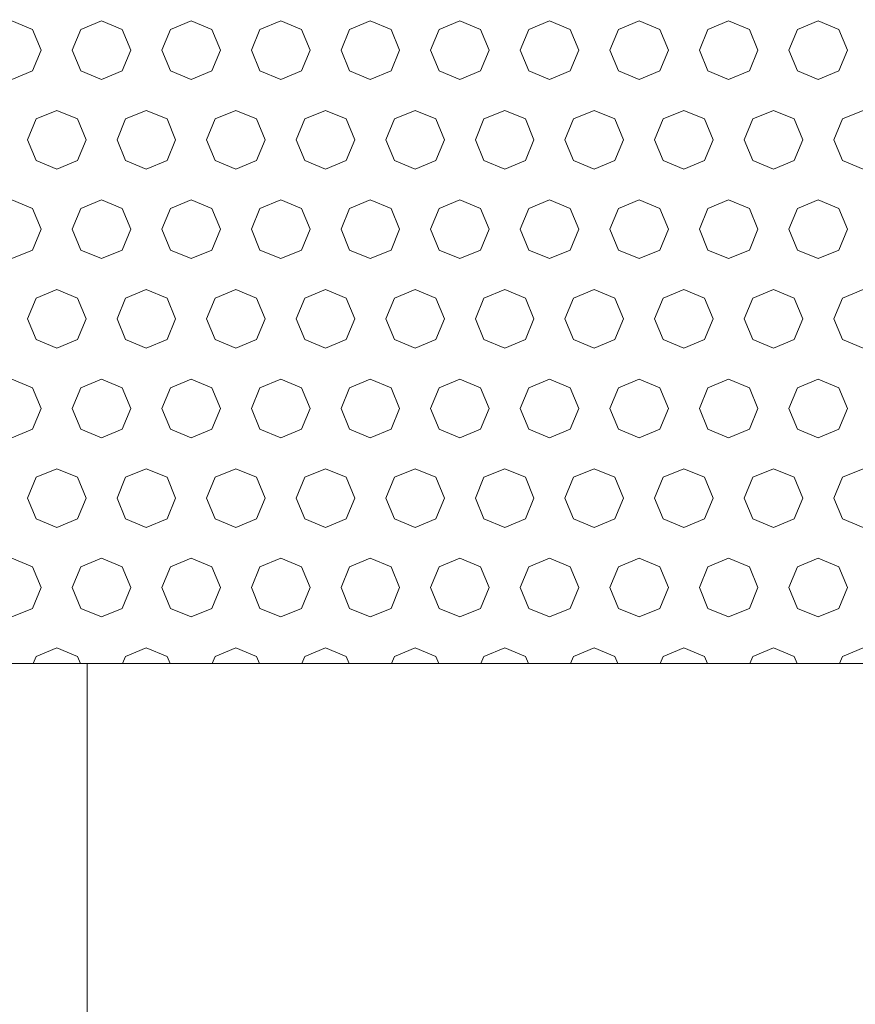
# Model space of a CAD drawing. Header units: millimetres. Extents: x 52659 to 1698020, y -10054 to 104697.
# Tile 202 of 256: x 204415 to 204881, y 10408 to 10957. Entities that reach past the tile are written whole.
import ezdxf

# ---------------------------------------------------------------- set-up
doc = ezdxf.new("R2010")
doc.units = ezdxf.units.MM
doc.header["$MEASUREMENT"] = 0
for name, color, linetype in [('02-04 BRISES SOLEIL FONCEES', 7, 'Continuous'), ('05-02 Cotation 200ème 100ème.Cotations', 7, 'Continuous'), ('Fenêtres ARCHICAD', 7, 'Continuous')]:
    doc.layers.add(name, color=color, linetype=linetype)
doc.styles.add('STYLE_GENERE_3', font='ARIALN.TTF')
doc.dimstyles.new('STYLE_GENERE__2', dxfattribs={"dimtxt": 200, "dimasz": 95, "dimexe": 0.18, "dimexo": 100, "dimgap": 0, "dimtad": 0, "dimlfac": 0.001, "dimzin": 0, "dimdsep": 46, "dimtxsty": 'STYLE_GENERE_3', "dimblk": 'ARROWHEAD_6', "dimblk1": 'ARROWHEAD_6', "dimblk2": 'ARROWHEAD_6', "dimcen": 0.09, "dimclrd": 7, "dimclre": 7, "dimclrt": 7, "dimazin": 0, "dimtfac": 1, "dimtdec": 4, "dimtmove": 0, "dimatfit": 3, "dimfxl": 1, "dimtolj": 1, "dimtzin": 0, "dimarcsym": 0})

# ---------------------------------------------------------------- blocks, each defined once
blk = doc.blocks.new('Élément de coupe_191_1', base_point=(131932.67, 5158.07))
at = {"layer": 'Fenêtres ARCHICAD', "color": 7, "linetype": 'Continuous', "lineweight": 5}
blk.add_line((204452.67, 9848.07), (204452.67, 10598.03), dxfattribs=at)
blk = doc.blocks.new('*X356', base_point=(131932.67, 5158.07))
at = {"layer": '02-04 BRISES SOLEIL FONCEES', "color": 7, "linetype": 'Continuous', "lineweight": 5}
for p, q in [((204422.3, 10952.02), (204410.74, 10956.81)), ((204460.74, 10956.81), (204449.18, 10952.02)), ((204472.3, 10952.02), (204460.74, 10956.81)), ((204510.74, 10956.81), (204499.18, 10952.02)), ((204522.3, 10952.02), (204510.74, 10956.81)), ((204560.74, 10956.81), (204549.18, 10952.02)), ((204572.3, 10952.02), (204560.74, 10956.81)), ((204610.74, 10956.81), (204599.18, 10952.02)), ((204622.3, 10952.02), (204610.74, 10956.81)), ((204660.74, 10956.81), (204649.18, 10952.02)), ((204672.3, 10952.02), (204660.74, 10956.81)), ((204710.74, 10956.81), (204699.18, 10952.02)), ((204722.3, 10952.02), (204710.74, 10956.81)), ((204760.74, 10956.81), (204749.18, 10952.02)), ((204772.3, 10952.02), (204760.74, 10956.81)), ((204810.74, 10956.81), (204799.18, 10952.02)), ((204822.3, 10952.02), (204810.74, 10956.81)), ((204860.74, 10956.81), (204849.18, 10952.02)), ((204872.3, 10952.02), (204860.74, 10956.81)), ((204427.09, 10940.46), (204422.3, 10952.02)), ((204449.18, 10952.02), (204444.39, 10940.46)), ((204477.09, 10940.46), (204472.3, 10952.02)), ((204499.18, 10952.02), (204494.39, 10940.46)), ((204527.09, 10940.46), (204522.3, 10952.02)), ((204549.18, 10952.02), (204544.39, 10940.46)), ((204577.09, 10940.46), (204572.3, 10952.02)), ((204599.18, 10952.02), (204594.39, 10940.46)), ((204627.09, 10940.46), (204622.3, 10952.02)), ((204649.18, 10952.02), (204644.39, 10940.46)), ((204677.09, 10940.46), (204672.3, 10952.02)), ((204699.18, 10952.02), (204694.39, 10940.46)), ((204727.09, 10940.46), (204722.3, 10952.02)), ((204749.18, 10952.02), (204744.39, 10940.46)), ((204777.09, 10940.46), (204772.3, 10952.02)), ((204799.18, 10952.02), (204794.39, 10940.46)), ((204827.09, 10940.46), (204822.3, 10952.02)), ((204849.18, 10952.02), (204844.39, 10940.46)), ((204877.09, 10940.46), (204872.3, 10952.02)), ((204422.3, 10928.89), (204427.09, 10940.46)), ((204444.39, 10940.46), (204449.18, 10928.89)), ((204472.3, 10928.89), (204477.09, 10940.46)), ((204494.39, 10940.46), (204499.18, 10928.89)), ((204522.3, 10928.89), (204527.09, 10940.46)), ((204544.39, 10940.46), (204549.18, 10928.89)), ((204572.3, 10928.89), (204577.09, 10940.46)), ((204594.39, 10940.46), (204599.18, 10928.89)), ((204622.3, 10928.89), (204627.09, 10940.46)), ((204644.39, 10940.46), (204649.18, 10928.89)), ((204672.3, 10928.89), (204677.09, 10940.46)), ((204694.39, 10940.46), (204699.18, 10928.89)), ((204722.3, 10928.89), (204727.09, 10940.46)), ((204744.39, 10940.46), (204749.18, 10928.89)), ((204772.3, 10928.89), (204777.09, 10940.46)), ((204794.39, 10940.46), (204799.18, 10928.89)), ((204822.3, 10928.89), (204827.09, 10940.46)), ((204844.39, 10940.46), (204849.18, 10928.89)), ((204872.3, 10928.89), (204877.09, 10940.46)), ((204410.74, 10924.1), (204422.3, 10928.89)), ((204449.18, 10928.89), (204460.74, 10924.1)), ((204460.74, 10924.1), (204472.3, 10928.89)), ((204499.18, 10928.89), (204510.74, 10924.1)), ((204510.74, 10924.1), (204522.3, 10928.89)), ((204549.18, 10928.89), (204560.74, 10924.1)), ((204560.74, 10924.1), (204572.3, 10928.89)), ((204599.18, 10928.89), (204610.74, 10924.1)), ((204610.74, 10924.1), (204622.3, 10928.89)), ((204649.18, 10928.89), (204660.74, 10924.1)), ((204660.74, 10924.1), (204672.3, 10928.89)), ((204699.18, 10928.89), (204710.74, 10924.1)), ((204710.74, 10924.1), (204722.3, 10928.89)), ((204749.18, 10928.89), (204760.74, 10924.1)), ((204760.74, 10924.1), (204772.3, 10928.89)), ((204799.18, 10928.89), (204810.74, 10924.1)), ((204810.74, 10924.1), (204822.3, 10928.89)), ((204849.18, 10928.89), (204860.74, 10924.1)), ((204860.74, 10924.1), (204872.3, 10928.89)), ((204435.74, 10906.81), (204424.18, 10902.02)), ((204447.3, 10902.02), (204435.74, 10906.81)), ((204485.74, 10906.81), (204474.18, 10902.02)), ((204497.3, 10902.02), (204485.74, 10906.81)), ((204535.74, 10906.81), (204524.18, 10902.02)), ((204547.3, 10902.02), (204535.74, 10906.81)), ((204585.74, 10906.81), (204574.18, 10902.02)), ((204597.3, 10902.02), (204585.74, 10906.81)), ((204635.74, 10906.81), (204624.18, 10902.02)), ((204647.3, 10902.02), (204635.74, 10906.81)), ((204685.74, 10906.81), (204674.18, 10902.02)), ((204697.3, 10902.02), (204685.74, 10906.81)), ((204735.74, 10906.81), (204724.18, 10902.02)), ((204747.3, 10902.02), (204735.74, 10906.81)), ((204785.74, 10906.81), (204774.18, 10902.02)), ((204797.3, 10902.02), (204785.74, 10906.81)), ((204835.74, 10906.81), (204824.18, 10902.02)), ((204847.3, 10902.02), (204835.74, 10906.81)), ((204885.74, 10906.81), (204874.18, 10902.02)), ((204424.18, 10902.02), (204419.39, 10890.46)), ((204452.09, 10890.46), (204447.3, 10902.02)), ((204474.18, 10902.02), (204469.39, 10890.46)), ((204502.09, 10890.46), (204497.3, 10902.02)), ((204524.18, 10902.02), (204519.39, 10890.46)), ((204552.09, 10890.46), (204547.3, 10902.02)), ((204574.18, 10902.02), (204569.39, 10890.46)), ((204602.09, 10890.46), (204597.3, 10902.02)), ((204624.18, 10902.02), (204619.39, 10890.46)), ((204652.09, 10890.46), (204647.3, 10902.02)), ((204674.18, 10902.02), (204669.39, 10890.46)), ((204702.09, 10890.46), (204697.3, 10902.02)), ((204724.18, 10902.02), (204719.39, 10890.46)), ((204752.09, 10890.46), (204747.3, 10902.02)), ((204774.18, 10902.02), (204769.39, 10890.46)), ((204802.09, 10890.46), (204797.3, 10902.02)), ((204824.18, 10902.02), (204819.39, 10890.46)), ((204852.09, 10890.46), (204847.3, 10902.02)), ((204874.18, 10902.02), (204869.39, 10890.46)), ((204419.39, 10890.46), (204424.18, 10878.89)), ((204447.3, 10878.89), (204452.09, 10890.46)), ((204469.39, 10890.46), (204474.18, 10878.89)), ((204497.3, 10878.89), (204502.09, 10890.46)), ((204519.39, 10890.46), (204524.18, 10878.89)), ((204547.3, 10878.89), (204552.09, 10890.46)), ((204569.39, 10890.46), (204574.18, 10878.89)), ((204597.3, 10878.89), (204602.09, 10890.46)), ((204619.39, 10890.46), (204624.18, 10878.89)), ((204647.3, 10878.89), (204652.09, 10890.46)), ((204669.39, 10890.46), (204674.18, 10878.89)), ((204697.3, 10878.89), (204702.09, 10890.46)), ((204719.39, 10890.46), (204724.18, 10878.89)), ((204747.3, 10878.89), (204752.09, 10890.46)), ((204769.39, 10890.46), (204774.18, 10878.89)), ((204797.3, 10878.89), (204802.09, 10890.46)), ((204819.39, 10890.46), (204824.18, 10878.89)), ((204847.3, 10878.89), (204852.09, 10890.46)), ((204869.39, 10890.46), (204874.18, 10878.89)), ((204424.18, 10878.89), (204435.74, 10874.1)), ((204435.74, 10874.1), (204447.3, 10878.89)), ((204474.18, 10878.89), (204485.74, 10874.1)), ((204485.74, 10874.1), (204497.3, 10878.89)), ((204524.18, 10878.89), (204535.74, 10874.1)), ((204535.74, 10874.1), (204547.3, 10878.89)), ((204574.18, 10878.89), (204585.74, 10874.1)), ((204585.74, 10874.1), (204597.3, 10878.89)), ((204624.18, 10878.89), (204635.74, 10874.1)), ((204635.74, 10874.1), (204647.3, 10878.89)), ((204674.18, 10878.89), (204685.74, 10874.1)), ((204685.74, 10874.1), (204697.3, 10878.89)), ((204724.18, 10878.89), (204735.74, 10874.1)), ((204735.74, 10874.1), (204747.3, 10878.89)), ((204774.18, 10878.89), (204785.74, 10874.1)), ((204785.74, 10874.1), (204797.3, 10878.89)), ((204824.18, 10878.89), (204835.74, 10874.1)), ((204835.74, 10874.1), (204847.3, 10878.89)), ((204874.18, 10878.89), (204885.74, 10874.1)), ((204422.3, 10852.02), (204410.74, 10856.81)), ((204460.74, 10856.81), (204449.18, 10852.02)), ((204472.3, 10852.02), (204460.74, 10856.81)), ((204510.74, 10856.81), (204499.18, 10852.02)), ((204522.3, 10852.02), (204510.74, 10856.81)), ((204560.74, 10856.81), (204549.18, 10852.02)), ((204572.3, 10852.02), (204560.74, 10856.81)), ((204610.74, 10856.81), (204599.18, 10852.02)), ((204622.3, 10852.02), (204610.74, 10856.81)), ((204660.74, 10856.81), (204649.18, 10852.02)), ((204672.3, 10852.02), (204660.74, 10856.81)), ((204710.74, 10856.81), (204699.18, 10852.02)), ((204722.3, 10852.02), (204710.74, 10856.81)), ((204760.74, 10856.81), (204749.18, 10852.02)), ((204772.3, 10852.02), (204760.74, 10856.81)), ((204810.74, 10856.81), (204799.18, 10852.02)), ((204822.3, 10852.02), (204810.74, 10856.81)), ((204860.74, 10856.81), (204849.18, 10852.02)), ((204872.3, 10852.02), (204860.74, 10856.81)), ((204427.09, 10840.46), (204422.3, 10852.02)), ((204449.18, 10852.02), (204444.39, 10840.46)), ((204477.09, 10840.46), (204472.3, 10852.02)), ((204499.18, 10852.02), (204494.39, 10840.46)), ((204527.09, 10840.46), (204522.3, 10852.02)), ((204549.18, 10852.02), (204544.39, 10840.46)), ((204577.09, 10840.46), (204572.3, 10852.02)), ((204599.18, 10852.02), (204594.39, 10840.46)), ((204627.09, 10840.46), (204622.3, 10852.02)), ((204649.18, 10852.02), (204644.39, 10840.46)), ((204677.09, 10840.46), (204672.3, 10852.02)), ((204699.18, 10852.02), (204694.39, 10840.46)), ((204727.09, 10840.46), (204722.3, 10852.02)), ((204749.18, 10852.02), (204744.39, 10840.46)), ((204777.09, 10840.46), (204772.3, 10852.02)), ((204799.18, 10852.02), (204794.39, 10840.46)), ((204827.09, 10840.46), (204822.3, 10852.02)), ((204849.18, 10852.02), (204844.39, 10840.46)), ((204877.09, 10840.46), (204872.3, 10852.02)), ((204422.3, 10828.89), (204427.09, 10840.46)), ((204444.39, 10840.46), (204449.18, 10828.89)), ((204472.3, 10828.89), (204477.09, 10840.46)), ((204494.39, 10840.46), (204499.18, 10828.89)), ((204522.3, 10828.89), (204527.09, 10840.46)), ((204544.39, 10840.46), (204549.18, 10828.89)), ((204572.3, 10828.89), (204577.09, 10840.46)), ((204594.39, 10840.46), (204599.18, 10828.89)), ((204622.3, 10828.89), (204627.09, 10840.46)), ((204644.39, 10840.46), (204649.18, 10828.89)), ((204672.3, 10828.89), (204677.09, 10840.46)), ((204694.39, 10840.46), (204699.18, 10828.89)), ((204722.3, 10828.89), (204727.09, 10840.46)), ((204744.39, 10840.46), (204749.18, 10828.89)), ((204772.3, 10828.89), (204777.09, 10840.46)), ((204794.39, 10840.46), (204799.18, 10828.89)), ((204822.3, 10828.89), (204827.09, 10840.46)), ((204844.39, 10840.46), (204849.18, 10828.89)), ((204872.3, 10828.89), (204877.09, 10840.46)), ((204410.74, 10824.1), (204422.3, 10828.89)), ((204449.18, 10828.89), (204460.74, 10824.1)), ((204460.74, 10824.1), (204472.3, 10828.89)), ((204499.18, 10828.89), (204510.74, 10824.1)), ((204510.74, 10824.1), (204522.3, 10828.89)), ((204549.18, 10828.89), (204560.74, 10824.1)), ((204560.74, 10824.1), (204572.3, 10828.89)), ((204599.18, 10828.89), (204610.74, 10824.1)), ((204610.74, 10824.1), (204622.3, 10828.89)), ((204649.18, 10828.89), (204660.74, 10824.1)), ((204660.74, 10824.1), (204672.3, 10828.89)), ((204699.18, 10828.89), (204710.74, 10824.1)), ((204710.74, 10824.1), (204722.3, 10828.89)), ((204749.18, 10828.89), (204760.74, 10824.1)), ((204760.74, 10824.1), (204772.3, 10828.89)), ((204799.18, 10828.89), (204810.74, 10824.1)), ((204810.74, 10824.1), (204822.3, 10828.89)), ((204849.18, 10828.89), (204860.74, 10824.1)), ((204860.74, 10824.1), (204872.3, 10828.89)), ((204435.74, 10806.81), (204424.18, 10802.02)), ((204447.3, 10802.02), (204435.74, 10806.81)), ((204485.74, 10806.81), (204474.18, 10802.02)), ((204497.3, 10802.02), (204485.74, 10806.81)), ((204535.74, 10806.81), (204524.18, 10802.02)), ((204547.3, 10802.02), (204535.74, 10806.81)), ((204585.74, 10806.81), (204574.18, 10802.02)), ((204597.3, 10802.02), (204585.74, 10806.81)), ((204635.74, 10806.81), (204624.18, 10802.02)), ((204647.3, 10802.02), (204635.74, 10806.81)), ((204685.74, 10806.81), (204674.18, 10802.02)), ((204697.3, 10802.02), (204685.74, 10806.81)), ((204735.74, 10806.81), (204724.18, 10802.02)), ((204747.3, 10802.02), (204735.74, 10806.81)), ((204785.74, 10806.81), (204774.18, 10802.02)), ((204797.3, 10802.02), (204785.74, 10806.81)), ((204835.74, 10806.81), (204824.18, 10802.02)), ((204847.3, 10802.02), (204835.74, 10806.81)), ((204885.74, 10806.81), (204874.18, 10802.02)), ((204424.18, 10802.02), (204419.39, 10790.46)), ((204452.09, 10790.46), (204447.3, 10802.02)), ((204474.18, 10802.02), (204469.39, 10790.46)), ((204502.09, 10790.46), (204497.3, 10802.02)), ((204524.18, 10802.02), (204519.39, 10790.46)), ((204552.09, 10790.46), (204547.3, 10802.02)), ((204574.18, 10802.02), (204569.39, 10790.46)), ((204602.09, 10790.46), (204597.3, 10802.02)), ((204624.18, 10802.02), (204619.39, 10790.46)), ((204652.09, 10790.46), (204647.3, 10802.02)), ((204674.18, 10802.02), (204669.39, 10790.46)), ((204702.09, 10790.46), (204697.3, 10802.02)), ((204724.18, 10802.02), (204719.39, 10790.46)), ((204752.09, 10790.46), (204747.3, 10802.02)), ((204774.18, 10802.02), (204769.39, 10790.46)), ((204802.09, 10790.46), (204797.3, 10802.02)), ((204824.18, 10802.02), (204819.39, 10790.46)), ((204852.09, 10790.46), (204847.3, 10802.02)), ((204874.18, 10802.02), (204869.39, 10790.46)), ((204419.39, 10790.46), (204424.18, 10778.89)), ((204447.3, 10778.89), (204452.09, 10790.46)), ((204469.39, 10790.46), (204474.18, 10778.89)), ((204497.3, 10778.89), (204502.09, 10790.46)), ((204519.39, 10790.46), (204524.18, 10778.89)), ((204547.3, 10778.89), (204552.09, 10790.46)), ((204569.39, 10790.46), (204574.18, 10778.89)), ((204597.3, 10778.89), (204602.09, 10790.46)), ((204619.39, 10790.46), (204624.18, 10778.89)), ((204647.3, 10778.89), (204652.09, 10790.46)), ((204669.39, 10790.46), (204674.18, 10778.89)), ((204697.3, 10778.89), (204702.09, 10790.46)), ((204719.39, 10790.46), (204724.18, 10778.89)), ((204747.3, 10778.89), (204752.09, 10790.46)), ((204769.39, 10790.46), (204774.18, 10778.89)), ((204797.3, 10778.89), (204802.09, 10790.46)), ((204819.39, 10790.46), (204824.18, 10778.89)), ((204847.3, 10778.89), (204852.09, 10790.46)), ((204869.39, 10790.46), (204874.18, 10778.89)), ((204424.18, 10778.89), (204435.74, 10774.1)), ((204435.74, 10774.1), (204447.3, 10778.89)), ((204474.18, 10778.89), (204485.74, 10774.1)), ((204485.74, 10774.1), (204497.3, 10778.89)), ((204524.18, 10778.89), (204535.74, 10774.1)), ((204535.74, 10774.1), (204547.3, 10778.89)), ((204574.18, 10778.89), (204585.74, 10774.1)), ((204585.74, 10774.1), (204597.3, 10778.89)), ((204624.18, 10778.89), (204635.74, 10774.1)), ((204635.74, 10774.1), (204647.3, 10778.89)), ((204674.18, 10778.89), (204685.74, 10774.1)), ((204685.74, 10774.1), (204697.3, 10778.89)), ((204724.18, 10778.89), (204735.74, 10774.1)), ((204735.74, 10774.1), (204747.3, 10778.89)), ((204774.18, 10778.89), (204785.74, 10774.1)), ((204785.74, 10774.1), (204797.3, 10778.89)), ((204824.18, 10778.89), (204835.74, 10774.1)), ((204835.74, 10774.1), (204847.3, 10778.89)), ((204874.18, 10778.89), (204885.74, 10774.1)), ((204422.3, 10752.02), (204410.74, 10756.81)), ((204460.74, 10756.81), (204449.18, 10752.02)), ((204472.3, 10752.02), (204460.74, 10756.81)), ((204510.74, 10756.81), (204499.18, 10752.02)), ((204522.3, 10752.02), (204510.74, 10756.81)), ((204560.74, 10756.81), (204549.18, 10752.02)), ((204572.3, 10752.02), (204560.74, 10756.81)), ((204610.74, 10756.81), (204599.18, 10752.02)), ((204622.3, 10752.02), (204610.74, 10756.81)), ((204660.74, 10756.81), (204649.18, 10752.02)), ((204672.3, 10752.02), (204660.74, 10756.81)), ((204710.74, 10756.81), (204699.18, 10752.02)), ((204722.3, 10752.02), (204710.74, 10756.81)), ((204760.74, 10756.81), (204749.18, 10752.02)), ((204772.3, 10752.02), (204760.74, 10756.81)), ((204810.74, 10756.81), (204799.18, 10752.02)), ((204822.3, 10752.02), (204810.74, 10756.81)), ((204860.74, 10756.81), (204849.18, 10752.02)), ((204872.3, 10752.02), (204860.74, 10756.81)), ((204427.09, 10740.46), (204422.3, 10752.02)), ((204449.18, 10752.02), (204444.39, 10740.46)), ((204477.09, 10740.46), (204472.3, 10752.02)), ((204499.18, 10752.02), (204494.39, 10740.46)), ((204527.09, 10740.46), (204522.3, 10752.02)), ((204549.18, 10752.02), (204544.39, 10740.46)), ((204577.09, 10740.46), (204572.3, 10752.02)), ((204599.18, 10752.02), (204594.39, 10740.46)), ((204627.09, 10740.46), (204622.3, 10752.02)), ((204649.18, 10752.02), (204644.39, 10740.46)), ((204677.09, 10740.46), (204672.3, 10752.02)), ((204699.18, 10752.02), (204694.39, 10740.46)), ((204727.09, 10740.46), (204722.3, 10752.02)), ((204749.18, 10752.02), (204744.39, 10740.46)), ((204777.09, 10740.46), (204772.3, 10752.02)), ((204799.18, 10752.02), (204794.39, 10740.46)), ((204827.09, 10740.46), (204822.3, 10752.02)), ((204849.18, 10752.02), (204844.39, 10740.46)), ((204877.09, 10740.46), (204872.3, 10752.02)), ((204422.3, 10728.89), (204427.09, 10740.46)), ((204444.39, 10740.46), (204449.18, 10728.89)), ((204472.3, 10728.89), (204477.09, 10740.46)), ((204494.39, 10740.46), (204499.18, 10728.89)), ((204522.3, 10728.89), (204527.09, 10740.46)), ((204544.39, 10740.46), (204549.18, 10728.89)), ((204572.3, 10728.89), (204577.09, 10740.46)), ((204594.39, 10740.46), (204599.18, 10728.89)), ((204622.3, 10728.89), (204627.09, 10740.46)), ((204644.39, 10740.46), (204649.18, 10728.89)), ((204672.3, 10728.89), (204677.09, 10740.46)), ((204694.39, 10740.46), (204699.18, 10728.89)), ((204722.3, 10728.89), (204727.09, 10740.46)), ((204744.39, 10740.46), (204749.18, 10728.89)), ((204772.3, 10728.89), (204777.09, 10740.46)), ((204794.39, 10740.46), (204799.18, 10728.89)), ((204822.3, 10728.89), (204827.09, 10740.46)), ((204844.39, 10740.46), (204849.18, 10728.89)), ((204872.3, 10728.89), (204877.09, 10740.46)), ((204410.74, 10724.1), (204422.3, 10728.89)), ((204449.18, 10728.89), (204460.74, 10724.1)), ((204460.74, 10724.1), (204472.3, 10728.89)), ((204499.18, 10728.89), (204510.74, 10724.1)), ((204510.74, 10724.1), (204522.3, 10728.89)), ((204549.18, 10728.89), (204560.74, 10724.1)), ((204560.74, 10724.1), (204572.3, 10728.89)), ((204599.18, 10728.89), (204610.74, 10724.1)), ((204610.74, 10724.1), (204622.3, 10728.89)), ((204649.18, 10728.89), (204660.74, 10724.1)), ((204660.74, 10724.1), (204672.3, 10728.89)), ((204699.18, 10728.89), (204710.74, 10724.1)), ((204710.74, 10724.1), (204722.3, 10728.89)), ((204749.18, 10728.89), (204760.74, 10724.1)), ((204760.74, 10724.1), (204772.3, 10728.89)), ((204799.18, 10728.89), (204810.74, 10724.1)), ((204810.74, 10724.1), (204822.3, 10728.89)), ((204849.18, 10728.89), (204860.74, 10724.1)), ((204860.74, 10724.1), (204872.3, 10728.89)), ((204435.74, 10706.81), (204424.18, 10702.02)), ((204447.3, 10702.02), (204435.74, 10706.81)), ((204485.74, 10706.81), (204474.18, 10702.02)), ((204497.3, 10702.02), (204485.74, 10706.81)), ((204535.74, 10706.81), (204524.18, 10702.02)), ((204547.3, 10702.02), (204535.74, 10706.81)), ((204585.74, 10706.81), (204574.18, 10702.02)), ((204597.3, 10702.02), (204585.74, 10706.81)), ((204635.74, 10706.81), (204624.18, 10702.02)), ((204647.3, 10702.02), (204635.74, 10706.81)), ((204685.74, 10706.81), (204674.18, 10702.02)), ((204697.3, 10702.02), (204685.74, 10706.81)), ((204735.74, 10706.81), (204724.18, 10702.02)), ((204747.3, 10702.02), (204735.74, 10706.81)), ((204785.74, 10706.81), (204774.18, 10702.02)), ((204797.3, 10702.02), (204785.74, 10706.81)), ((204835.74, 10706.81), (204824.18, 10702.02)), ((204847.3, 10702.02), (204835.74, 10706.81)), ((204885.74, 10706.81), (204874.18, 10702.02)), ((204424.18, 10702.02), (204419.39, 10690.46)), ((204452.09, 10690.46), (204447.3, 10702.02)), ((204474.18, 10702.02), (204469.39, 10690.46)), ((204502.09, 10690.46), (204497.3, 10702.02)), ((204524.18, 10702.02), (204519.39, 10690.46)), ((204552.09, 10690.46), (204547.3, 10702.02)), ((204574.18, 10702.02), (204569.39, 10690.46)), ((204602.09, 10690.46), (204597.3, 10702.02)), ((204624.18, 10702.02), (204619.39, 10690.46)), ((204652.09, 10690.46), (204647.3, 10702.02)), ((204674.18, 10702.02), (204669.39, 10690.46)), ((204702.09, 10690.46), (204697.3, 10702.02)), ((204724.18, 10702.02), (204719.39, 10690.46)), ((204752.09, 10690.46), (204747.3, 10702.02)), ((204774.18, 10702.02), (204769.39, 10690.46)), ((204802.09, 10690.46), (204797.3, 10702.02)), ((204824.18, 10702.02), (204819.39, 10690.46)), ((204852.09, 10690.46), (204847.3, 10702.02)), ((204874.18, 10702.02), (204869.39, 10690.46)), ((204419.39, 10690.46), (204424.18, 10678.89)), ((204447.3, 10678.89), (204452.09, 10690.46)), ((204469.39, 10690.46), (204474.18, 10678.89)), ((204497.3, 10678.89), (204502.09, 10690.46)), ((204519.39, 10690.46), (204524.18, 10678.89)), ((204547.3, 10678.89), (204552.09, 10690.46)), ((204569.39, 10690.46), (204574.18, 10678.89)), ((204597.3, 10678.89), (204602.09, 10690.46)), ((204619.39, 10690.46), (204624.18, 10678.89)), ((204647.3, 10678.89), (204652.09, 10690.46)), ((204669.39, 10690.46), (204674.18, 10678.89)), ((204697.3, 10678.89), (204702.09, 10690.46)), ((204719.39, 10690.46), (204724.18, 10678.89)), ((204747.3, 10678.89), (204752.09, 10690.46)), ((204769.39, 10690.46), (204774.18, 10678.89)), ((204797.3, 10678.89), (204802.09, 10690.46)), ((204819.39, 10690.46), (204824.18, 10678.89)), ((204847.3, 10678.89), (204852.09, 10690.46)), ((204869.39, 10690.46), (204874.18, 10678.89)), ((204424.18, 10678.89), (204435.74, 10674.1)), ((204435.74, 10674.1), (204447.3, 10678.89)), ((204474.18, 10678.89), (204485.74, 10674.1)), ((204485.74, 10674.1), (204497.3, 10678.89)), ((204524.18, 10678.89), (204535.74, 10674.1)), ((204535.74, 10674.1), (204547.3, 10678.89)), ((204574.18, 10678.89), (204585.74, 10674.1)), ((204585.74, 10674.1), (204597.3, 10678.89)), ((204624.18, 10678.89), (204635.74, 10674.1)), ((204635.74, 10674.1), (204647.3, 10678.89)), ((204674.18, 10678.89), (204685.74, 10674.1)), ((204685.74, 10674.1), (204697.3, 10678.89)), ((204724.18, 10678.89), (204735.74, 10674.1)), ((204735.74, 10674.1), (204747.3, 10678.89)), ((204774.18, 10678.89), (204785.74, 10674.1)), ((204785.74, 10674.1), (204797.3, 10678.89)), ((204824.18, 10678.89), (204835.74, 10674.1)), ((204835.74, 10674.1), (204847.3, 10678.89)), ((204874.18, 10678.89), (204885.74, 10674.1)), ((204422.3, 10652.02), (204410.74, 10656.81)), ((204460.74, 10656.81), (204449.18, 10652.02)), ((204472.3, 10652.02), (204460.74, 10656.81)), ((204510.74, 10656.81), (204499.18, 10652.02)), ((204522.3, 10652.02), (204510.74, 10656.81)), ((204560.74, 10656.81), (204549.18, 10652.02)), ((204572.3, 10652.02), (204560.74, 10656.81)), ((204610.74, 10656.81), (204599.18, 10652.02)), ((204622.3, 10652.02), (204610.74, 10656.81)), ((204660.74, 10656.81), (204649.18, 10652.02)), ((204672.3, 10652.02), (204660.74, 10656.81)), ((204710.74, 10656.81), (204699.18, 10652.02)), ((204722.3, 10652.02), (204710.74, 10656.81)), ((204760.74, 10656.81), (204749.18, 10652.02)), ((204772.3, 10652.02), (204760.74, 10656.81)), ((204810.74, 10656.81), (204799.18, 10652.02)), ((204822.3, 10652.02), (204810.74, 10656.81)), ((204860.74, 10656.81), (204849.18, 10652.02)), ((204872.3, 10652.02), (204860.74, 10656.81)), ((204427.09, 10640.46), (204422.3, 10652.02)), ((204449.18, 10652.02), (204444.39, 10640.46)), ((204477.09, 10640.46), (204472.3, 10652.02)), ((204499.18, 10652.02), (204494.39, 10640.46)), ((204527.09, 10640.46), (204522.3, 10652.02)), ((204549.18, 10652.02), (204544.39, 10640.46)), ((204577.09, 10640.46), (204572.3, 10652.02)), ((204599.18, 10652.02), (204594.39, 10640.46)), ((204627.09, 10640.46), (204622.3, 10652.02)), ((204649.18, 10652.02), (204644.39, 10640.46)), ((204677.09, 10640.46), (204672.3, 10652.02)), ((204699.18, 10652.02), (204694.39, 10640.46)), ((204727.09, 10640.46), (204722.3, 10652.02)), ((204749.18, 10652.02), (204744.39, 10640.46)), ((204777.09, 10640.46), (204772.3, 10652.02)), ((204799.18, 10652.02), (204794.39, 10640.46)), ((204827.09, 10640.46), (204822.3, 10652.02)), ((204849.18, 10652.02), (204844.39, 10640.46)), ((204877.09, 10640.46), (204872.3, 10652.02)), ((204422.3, 10628.89), (204427.09, 10640.46)), ((204444.39, 10640.46), (204449.18, 10628.89)), ((204472.3, 10628.89), (204477.09, 10640.46)), ((204494.39, 10640.46), (204499.18, 10628.89)), ((204522.3, 10628.89), (204527.09, 10640.46)), ((204544.39, 10640.46), (204549.18, 10628.89)), ((204572.3, 10628.89), (204577.09, 10640.46)), ((204594.39, 10640.46), (204599.18, 10628.89)), ((204622.3, 10628.89), (204627.09, 10640.46)), ((204644.39, 10640.46), (204649.18, 10628.89)), ((204672.3, 10628.89), (204677.09, 10640.46)), ((204694.39, 10640.46), (204699.18, 10628.89)), ((204722.3, 10628.89), (204727.09, 10640.46)), ((204744.39, 10640.46), (204749.18, 10628.89)), ((204772.3, 10628.89), (204777.09, 10640.46)), ((204794.39, 10640.46), (204799.18, 10628.89)), ((204822.3, 10628.89), (204827.09, 10640.46)), ((204844.39, 10640.46), (204849.18, 10628.89)), ((204872.3, 10628.89), (204877.09, 10640.46)), ((204410.74, 10624.1), (204422.3, 10628.89)), ((204449.18, 10628.89), (204460.74, 10624.1)), ((204460.74, 10624.1), (204472.3, 10628.89)), ((204499.18, 10628.89), (204510.74, 10624.1)), ((204510.74, 10624.1), (204522.3, 10628.89)), ((204549.18, 10628.89), (204560.74, 10624.1)), ((204560.74, 10624.1), (204572.3, 10628.89)), ((204599.18, 10628.89), (204610.74, 10624.1)), ((204610.74, 10624.1), (204622.3, 10628.89)), ((204649.18, 10628.89), (204660.74, 10624.1)), ((204660.74, 10624.1), (204672.3, 10628.89)), ((204699.18, 10628.89), (204710.74, 10624.1)), ((204710.74, 10624.1), (204722.3, 10628.89)), ((204749.18, 10628.89), (204760.74, 10624.1)), ((204760.74, 10624.1), (204772.3, 10628.89)), ((204799.18, 10628.89), (204810.74, 10624.1)), ((204810.74, 10624.1), (204822.3, 10628.89)), ((204849.18, 10628.89), (204860.74, 10624.1)), ((204860.74, 10624.1), (204872.3, 10628.89)), ((204435.74, 10606.81), (204424.18, 10602.02)), ((204447.3, 10602.02), (204435.74, 10606.81)), ((204485.74, 10606.81), (204474.18, 10602.02)), ((204497.3, 10602.02), (204485.74, 10606.81)), ((204535.74, 10606.81), (204524.18, 10602.02)), ((204547.3, 10602.02), (204535.74, 10606.81)), ((204585.74, 10606.81), (204574.18, 10602.02)), ((204597.3, 10602.02), (204585.74, 10606.81)), ((204635.74, 10606.81), (204624.18, 10602.02)), ((204647.3, 10602.02), (204635.74, 10606.81)), ((204685.74, 10606.81), (204674.18, 10602.02)), ((204697.3, 10602.02), (204685.74, 10606.81)), ((204735.74, 10606.81), (204724.18, 10602.02)), ((204747.3, 10602.02), (204735.74, 10606.81)), ((204785.74, 10606.81), (204774.18, 10602.02)), ((204797.3, 10602.02), (204785.74, 10606.81)), ((204835.74, 10606.81), (204824.18, 10602.02)), ((204847.3, 10602.02), (204835.74, 10606.81)), ((204885.74, 10606.81), (204874.18, 10602.02)), ((204424.18, 10602.02), (204422.52, 10598.03)), ((204448.96, 10598.03), (204447.3, 10602.02)), ((204474.18, 10602.02), (204472.52, 10598.03)), ((204498.96, 10598.03), (204497.3, 10602.02)), ((204524.18, 10602.02), (204522.52, 10598.03)), ((204548.96, 10598.03), (204547.3, 10602.02)), ((204574.18, 10602.02), (204572.52, 10598.03)), ((204598.96, 10598.03), (204597.3, 10602.02)), ((204624.18, 10602.02), (204622.52, 10598.03)), ((204648.96, 10598.03), (204647.3, 10602.02)), ((204674.18, 10602.02), (204672.52, 10598.03)), ((204698.96, 10598.03), (204697.3, 10602.02)), ((204724.18, 10602.02), (204722.52, 10598.03)), ((204748.96, 10598.03), (204747.3, 10602.02)), ((204774.18, 10602.02), (204772.52, 10598.03)), ((204798.96, 10598.03), (204797.3, 10602.02)), ((204824.18, 10602.02), (204822.52, 10598.03)), ((204848.96, 10598.03), (204847.3, 10602.02)), ((204874.18, 10602.02), (204872.52, 10598.03))]:
    blk.add_line(p, q, dxfattribs=at)
blk = doc.blocks.new('Élément de coupe_327_1', base_point=(131932.67, 5158.07))
at = {"layer": '02-04 BRISES SOLEIL FONCEES', "color": 7, "linetype": 'Continuous', "lineweight": 9}
blk.add_line((203542.67, 10598.03), (205300.76, 10598.03), dxfattribs=at)
at = {"layer": '02-04 BRISES SOLEIL FONCEES', "lineweight": 0}
blk.add_blockref('*X356', (131932.67, 5158.07), dxfattribs=at)
blk = doc.blocks.new('*D742', base_point=(131932.67, 5158.07))
at = {"layer": '05-02 Cotation 200ème 100ème.Cotations', "color": 7, "linetype": 'Continuous', "lineweight": 25, "transparency": 16777216}
for p, q in [((165280.71, 11058.07), (165380.71, 10958.07)), ((165280.71, 9772.86), (165380.71, 9672.86))]:
    blk.add_line(p, q, dxfattribs=at)
at = {"layer": '05-02 Cotation 200ème 100ème.Cotations', "color": 7, "linetype": 'Continuous', "lineweight": 13, "transparency": 16777216}
for p, q in [((165424.46, 11008.07), (165236.96, 11008.07)), ((165330.71, 10614.34), (165330.71, 11008.07)), ((165330.71, 9722.86), (165330.71, 10116.59)), ((165424.46, 9722.86), (165236.96, 9722.86))]:
    blk.add_line(p, q, dxfattribs=at)
at = {"layer": '05-02 Cotation 200ème 100ème.Cotations', "color": 7, "lineweight": 9, "transparency": 16777216, "char_height": 200, "attachment_point": 7, "rotation": 90, "style": 'STYLE_GENERE_3'}
for s, insert in [('\\A1;0,35', (165287.85, 10961.33)), ('\\A1;1,29', (165430.71, 10141.47))]:
    blk.add_mtext(s, dxfattribs=dict(at, insert=insert))
blk = doc.blocks.new('ARROWHEAD_6')
at = {"color": 0, "linetype": 'Continuous', "lineweight": 0}
for p, q in [((-0.5, -0.5), (0.5, 0.5)), ((0, 0), (-1, 0))]:
    blk.add_line(p, q, dxfattribs=at)
blk = doc.blocks.new('*D762', base_point=(131932.67, 5158.07))
at = {"layer": '05-02 Cotation 200ème 100ème.Cotations', "color": 7, "linetype": 'Continuous', "lineweight": 25, "transparency": 16777216}
for p, q in [((135853.9, 11058.07), (135953.9, 10958.07)), ((135853.9, 9772.86), (135953.9, 9672.86))]:
    blk.add_line(p, q, dxfattribs=at)
at = {"layer": '05-02 Cotation 200ème 100ème.Cotations', "color": 7, "linetype": 'Continuous', "lineweight": 13, "transparency": 16777216}
for p, q in [((135997.65, 11008.07), (135810.15, 11008.07)), ((135903.9, 10614.34), (135903.9, 11008.07)), ((135903.9, 9722.86), (135903.9, 10116.59)), ((135997.65, 9722.86), (135810.15, 9722.86))]:
    blk.add_line(p, q, dxfattribs=at)
at = {"layer": '05-02 Cotation 200ème 100ème.Cotations', "color": 7, "lineweight": 9, "transparency": 16777216, "char_height": 200, "attachment_point": 7, "rotation": 90, "style": 'STYLE_GENERE_3'}
for s, insert in [('\\A1;0,35', (135861.04, 10961.33)), ('\\A1;1,29', (136003.9, 10141.47))]:
    blk.add_mtext(s, dxfattribs=dict(at, insert=insert))

msp = doc.modelspace()

# ---------------------------------------------------------------- block references
at = {"layer": '02-04 BRISES SOLEIL FONCEES', "lineweight": 0}
msp.add_blockref('Élément de coupe_327_1', (131932.668, 5158.072), dxfattribs=at)
at = {"layer": 'Fenêtres ARCHICAD', "lineweight": 0}
msp.add_blockref('Élément de coupe_191_1', (131932.668, 5158.072), dxfattribs=at)

# ---------------------------------------------------------------- dimensions: what is measured, and where the dimension line sits
at = {"layer": '05-02 Cotation 200ème 100ème.Cotations', "color": 7, "linetype": 'Continuous', "lineweight": 13}
for base, picture, middle in [((135903.901, 11008.072), '*D762', (135903.901, 10401.231)), ((165330.708, 11008.072), '*D742', (165330.708, 10401.231))]:
    dim = msp.add_linear_dim(base=base, p1=(221690.249, 9722.862), p2=(220602.668, 11008.072), angle=90, dimstyle='STYLE_GENERE__2', dxfattribs=at)
    dim.commit()
    dim.dimension.update_dxf_attribs({"geometry": picture, "text_midpoint": middle, "dimtype": 160, "text_rotation": 90})

doc.saveas('drawing.dxf')
